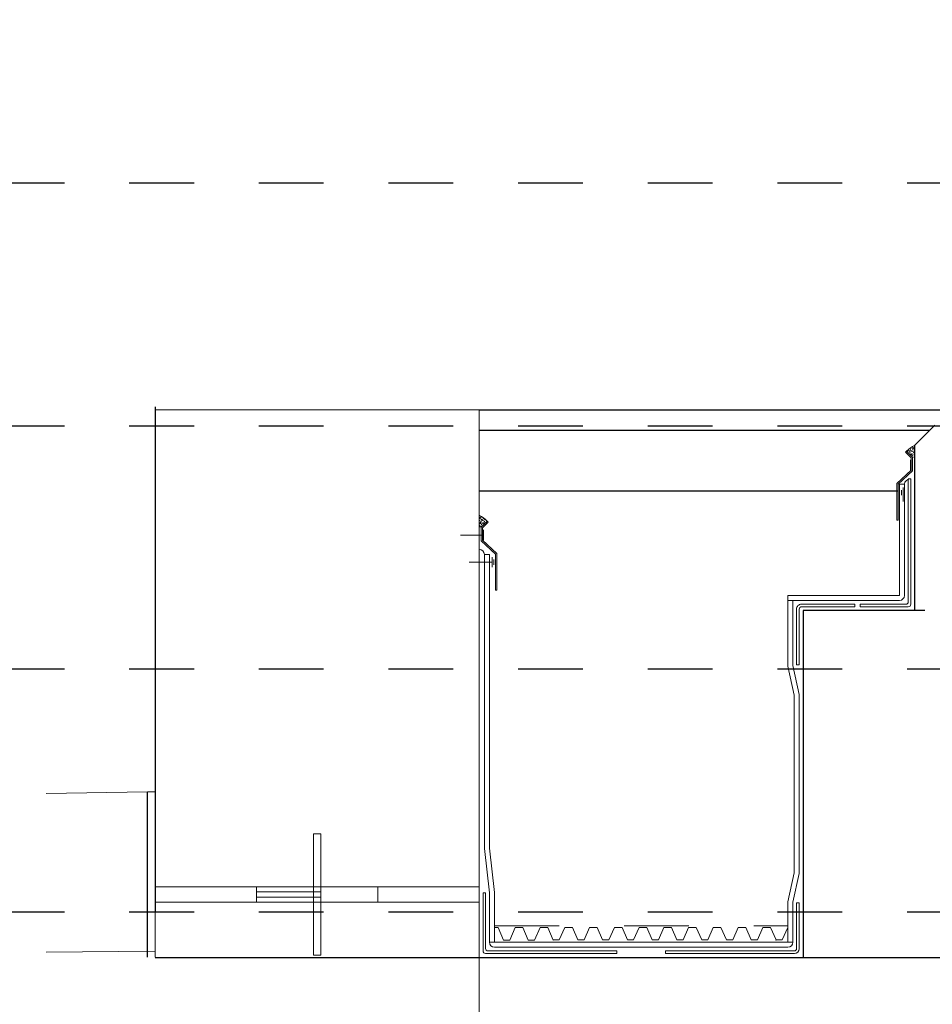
# Paper-space layout 'Layout1 (4)' of a CAD drawing. Header units: feet. Extents: x -61 to 78, y 0 to 11.
# Tile 4 of 14: x 3.75 to 5.16, y 1.69 to 3.21. Entities that reach past the tile are written whole.
import ezdxf
from ezdxf import colors
from ezdxf.entities.mleader import LeaderData, LeaderLine
from ezdxf.math import Vec2, Vec3

# ---------------------------------------------------------------- set-up
doc = ezdxf.new("R2010")
doc.units = ezdxf.units.FT
doc.header["$LTSCALE"] = 0.1
doc.header["$MEASUREMENT"] = 0
for name, pattern in [('Framing Section-MID SPAN$0$DASHED', [0.75, 0.5, -0.25]), ('Framing Section-MID SPAN$0$DGN Style 2', [10.034255, 6.020553, -4.013702]), ('Framing Section-MID SPAN$0$DGN Style 3', [9.381796, 6.701283, -2.680513])]:
    doc.linetypes.add(name, pattern=pattern)
doc.layers.get('0').update_dxf_attribs({"color": 252})
for name, color, linetype, lineweight in [('Framing Section-MID SPAN$0$BR_P_Slab_Object', 3, 'Continuous', 30), ('Framing Section-MID SPAN$0$PV_P_Walk', 252, 'Continuous', 13), ('Framing Section-MID SPAN$0$SC_Scratch6', 252, 'Continuous', 0), ('Framing Section-MID SPAN$0$SC_Scratch7', 252, 'Continuous', 0), ('Framing Section-MID SPAN$0$VG_P_Cells', 30, 'Continuous', 13), ('Framing Section-MID SPAN$0$VG_P_Landscape_Limits', 3, 'Continuous', 0)]:
    doc.layers.add(name, color=color, linetype=linetype, lineweight=lineweight)
for name, color, linetype in [('Framing Section-MID SPAN$0$L-ANNO-ELEVATION', 252, 'Framing Section-MID SPAN$0$DASHED'), ('Framing Section-MID SPAN$0$L-ANNO-NOTE', 30, 'Continuous'), ('Framing Section-MID SPAN$0$L-SITE-FOUNDATION', 1, 'Continuous'), ('Framing Section-MID SPAN$0$L-SITE-PLANTER', 30, 'Continuous'), ('Framing Section-MID SPAN$0$L-SITE-SOIL', 13, 'Continuous')]:
    doc.layers.add(name, color=color, linetype=linetype)
doc.styles.add('Framing Section-MID SPAN$0$ARIAL', font='arial.ttf', dxfattribs={"width": 0.9})

# ---------------------------------------------------------------- blocks, each defined once
blk = doc.blocks.new('Framing Section-MID SPAN')
at = {"layer": 'Framing Section-MID SPAN$0$SC_Scratch6'}
h = blk.add_hatch(dxfattribs=at)
h.set_pattern_fill('AR-SAND', color=252, scale=0.012, angle=-8.26049, style=0, pattern_type=2)
h.set_pattern_definition([(142.4995, (-13.85901, -61.61395), (0.00393806, 0.12042622), [0, -0.0949998, 0, -0.1062498, 0, -0.10156224]), (172.4995, (-13.85901, -61.61395), (-0.1106096, 0.1763852), [0, -0.05124984, 0, -0.0856248, 0, -0.03281244]), (212.4995, (-13.78213, -61.61394), (-0.19463336, 0.0003555), [0, -0.03124992, 0, -0.11249976, 0, -0.1468752]), (222.4995, (-13.78213, -61.61394), (-0.1878821, 0.0548563), [0, -0.01562496, 0, -0.07374984, 0, -0.08437488])])
h.paths.add_polyline_path([(-26.2448, -35.2836, -0.0853641), (-25.8244, -34.9715), (-25.8244, -35.5694), (-25.959, -35.5694)])
h = blk.add_hatch(dxfattribs=at)
h.set_pattern_fill('AR-SAND', color=252, scale=0.012, angle=-8.26049, style=0, pattern_type=2)
h.set_pattern_definition([(142.4995, (-13.85901, -61.61395), (0.00393806, 0.12042622), [0, -0.0949998, 0, -0.1062498, 0, -0.10156224]), (172.4995, (-13.85901, -61.61395), (-0.1106096, 0.1763852), [0, -0.05124984, 0, -0.0856248, 0, -0.03281244]), (212.4995, (-13.78213, -61.61394), (-0.19463336, 0.0003555), [0, -0.03124992, 0, -0.11249976, 0, -0.1468752]), (222.4995, (-13.78213, -61.61394), (-0.1878821, 0.0548563), [0, -0.01562496, 0, -0.07374984, 0, -0.08437488])])
h.paths.add_polyline_path([(-26.2448, -35.2836, -0.0853641), (-25.8244, -34.9715), (-25.8244, -35.5694), (-25.959, -35.5694)])
h = blk.add_hatch(dxfattribs=at)
h.set_pattern_fill('AR-SAND', color=252, scale=0.012, angle=-8.26049, style=0, pattern_type=2)
h.set_pattern_definition([(37.5, (-59.82516, -65.10369), (-0.00393705, 0.12042625), [0, -0.0949998, 0, -0.1062498, 0, -0.10156224]), (7.5, (-59.82516, -65.10369), (0.1106111, 0.1763843), [0, -0.05124984, 0, -0.0856248, 0, -0.03281244]), (327.5, (-59.90203, -65.10368), (0.19463336, 0.00035386), [0, -0.03124992, 0, -0.11249976, 0, -0.1468752]), (317.5, (-59.90203, -65.10368), (0.1878826, 0.0548548), [0, -0.01562496, 0, -0.07374984, 0, -0.08437488])])
h.paths.add_polyline_path([(-46.8976, -38.7387, 0.0853641), (-47.318, -38.4265), (-47.318, -39.0244), (-47.1833, -39.0244)])
h = blk.add_hatch(dxfattribs=at)
h.set_pattern_fill('AR-SAND', color=252, scale=0.012, angle=-8.26049, style=0, pattern_type=2)
h.set_pattern_definition([(37.5, (-59.82516, -65.10369), (-0.00393705, 0.12042625), [0, -0.0949998, 0, -0.1062498, 0, -0.10156224]), (7.5, (-59.82516, -65.10369), (0.1106111, 0.1763843), [0, -0.05124984, 0, -0.0856248, 0, -0.03281244]), (327.5, (-59.90203, -65.10368), (0.19463336, 0.00035386), [0, -0.03124992, 0, -0.11249976, 0, -0.1468752]), (317.5, (-59.90203, -65.10368), (0.1878826, 0.0548548), [0, -0.01562496, 0, -0.07374984, 0, -0.08437488])])
h.paths.add_polyline_path([(-46.8976, -38.7387, 0.0853641), (-47.318, -38.4265), (-47.318, -39.0244), (-47.1833, -39.0244)])
blk.add_lwpolyline([(-47.318, -33.2215), (1.2048, -33.2215)])
at = {"layer": 'Framing Section-MID SPAN$0$BR_P_Slab_Object', "color": 252, "lineweight": 0}
blk.add_line((-63.693, -52.0892), (-63.318, -52.0892), dxfattribs=at)
blk.add_line((-63.693, -52.0892), (-63.318, -52.0892), dxfattribs=at)
at = {"layer": 'Framing Section-MID SPAN$0$BR_P_Slab_Object', "color": 252}
for p, q in [((-63.693, -60.2526), (-63.693, -52.0993)), ((-63.693, -60.2526), (-63.693, -52.0993)), ((-63.318, -60.2557), (19.6816, -60.2616)), ((-63.318, -60.2557), (19.6816, -60.2616))]:
    blk.add_line(p, q, dxfattribs=at)
at = {"layer": 'Framing Section-MID SPAN$0$BR_P_Slab_Object', "color": 252, "flags": 128}
for points in [[(-25.8244, -34.9715), (-25.8244, -43.13)], [(-25.8244, -36.6399), (-25.8244, -43.13)], [(-25.3244, -43.13), (-31.3308, -43.13), (-31.3308, -51.0894)], [(-25.3244, -43.13), (-31.3308, -43.13), (-31.3308, -60.2549)], [(-25.8244, -43.13), (-31.3308, -43.13), (-31.3308, -51.0894)], [(-25.8244, -43.13), (-31.3308, -43.13), (-31.3308, -60.2549)]]:
    blk.add_lwpolyline(points, dxfattribs=at)
at = {"layer": 'Framing Section-MID SPAN$0$L-ANNO-ELEVATION'}
for points in [[(297.0024, -22.0315), (-115.4796, -22.0315)], [(297.0024, -34.0315), (-115.4796, -34.0315)], [(297.0024, -46.0315), (-115.4796, -46.0315)], [(297.0024, -58.0315), (-115.4796, -58.0315)]]:
    blk.add_lwpolyline(points, dxfattribs=at)
at = {"layer": 'Framing Section-MID SPAN$0$L-SITE-FOUNDATION', "color": 252}
blk.add_lwpolyline([(-25.8244, -34.9715), (-24.8244, -33.9715)], dxfattribs=at)
at = {"layer": 'Framing Section-MID SPAN$0$L-SITE-PLANTER', "color": 252}
blk.add_lwpolyline([(-63.3104, -33.0715), (-63.3104, -58.0315)], dxfattribs=at)
at = {"layer": 'Framing Section-MID SPAN$0$L-SITE-SOIL', "color": 252}
for points in [[(-47.318, -34.2215), (-25.0744, -34.2215)], [(-47.318, -37.2215), (-26.6331, -37.2215)]]:
    blk.add_lwpolyline(points, dxfattribs=at)
at = {"layer": 'Framing Section-MID SPAN$0$PV_P_Walk', "color": 252}
for p, q in [((-63.693, -52.0892), (-68.7001, -52.1674)), ((-63.693, -52.0892), (-68.7001, -52.1674)), ((13.182, -60.2719), (-47.318, -60.2538)), ((-47.318, -60.2538), (-31.3308, -60.2549)), ((13.182, -60.2719), (-47.318, -60.2538)), ((-47.318, -60.2538), (-31.3308, -60.2549))]:
    blk.add_line(p, q, dxfattribs=at)
at = {"layer": 'Framing Section-MID SPAN$0$SC_Scratch6', "color": 252}
for p, q in [((-26.2193, -35.2575), (-26.2661, -35.3065)), ((-26.2193, -35.2575), (-26.2661, -35.3065)), ((-26.2661, -35.3065), (-25.9903, -35.5823)), ((-26.2661, -35.3065), (-25.9903, -35.5823)), ((-26.2193, -35.2575), (-25.9278, -35.5566)), ((-26.2193, -35.2575), (-25.9278, -35.5566)), ((-26.0281, -36.1947), (-26.0281, -35.6947)), ((-26.0281, -36.1947), (-26.0281, -35.6947)), ((-25.9903, -35.5823), (-25.9899, -36.1979)), ((-25.9903, -35.5823), (-25.9899, -36.1979)), ((-25.9278, -35.5566), (-25.9274, -36.225)), ((-25.9278, -35.5566), (-25.9274, -36.225)), ((-25.9899, -36.1979), (-26.6956, -36.8563)), ((-25.9899, -36.1979), (-26.6956, -36.8563)), ((-25.9274, -36.225), (-26.6331, -36.8835)), ((-25.9274, -36.225), (-26.6331, -36.8835)), ((-26.6956, -36.8563), (-26.6956, -38.6609)), ((-26.6956, -36.8563), (-26.6956, -38.6609)), ((-26.6331, -36.8835), (-26.6331, -38.6609)), ((-26.6331, -36.8835), (-26.6331, -38.6609)), ((-26.3244, -36.8964), (-26.5744, -36.8964)), ((-26.3244, -36.8964), (-26.5744, -36.8964)), ((-26.5744, -42.38), (-26.5744, -36.8964)), ((-26.3244, -42.38), (-26.3244, -36.8964)), ((-26.0119, -36.6318), (-26.1369, -36.6318)), ((-26.0119, -36.6318), (-26.1369, -36.6318)), ((-26.1369, -42.6925), (-26.1369, -36.647)), ((-26.0119, -42.8175), (-26.0119, -36.6318)), ((-26.4705, -37.1766), (-26.4705, -37.4266)), ((-26.4705, -37.1766), (-26.4705, -37.4266)), ((-46.9231, -38.7126), (-47.2146, -39.0117)), ((-46.9231, -38.7126), (-47.2146, -39.0117)), ((-46.8763, -38.7615), (-47.1521, -39.0374)), ((-46.8763, -38.7615), (-47.1521, -39.0374)), ((-46.9231, -38.7126), (-46.8763, -38.7615)), ((-46.9231, -38.7126), (-46.8763, -38.7615)), ((-26.6331, -38.6609), (-26.6956, -38.6609)), ((-26.6331, -38.6609), (-26.6956, -38.6609)), ((-26.1369, -42.6925), (-26.1369, -38.8158)), ((-26.0119, -42.8175), (-26.0119, -38.8158)), ((-47.2146, -39.0117), (-47.215, -39.6801)), ((-47.2146, -39.0117), (-47.215, -39.6801)), ((-47.1521, -39.0374), (-47.1525, -39.6529)), ((-47.1521, -39.0374), (-47.1525, -39.6529)), ((-47.1142, -39.6498), (-47.1142, -39.1498)), ((-47.1142, -39.6498), (-47.1142, -39.1498)), ((-26.5744, -42.38), (-26.5744, -39.0804)), ((-26.3244, -42.38), (-26.3244, -39.0804)), ((-47.1142, -39.3998), (-48.2425, -39.3998)), ((-47.1142, -39.3998), (-48.2425, -39.3998)), ((-47.215, -39.6801), (-46.5092, -40.3385)), ((-47.215, -39.6801), (-46.5092, -40.3385)), ((-47.1525, -39.6529), (-46.4467, -40.3114)), ((-47.1525, -39.6529), (-46.4467, -40.3114)), ((-46.5092, -40.3385), (-46.5092, -42.116)), ((-46.5092, -40.3385), (-46.5092, -42.116)), ((-46.4467, -40.3114), (-46.4467, -42.116)), ((-46.4467, -40.3114), (-46.4467, -42.116)), ((-46.6784, -40.741), (-47.8067, -40.741)), ((-46.6784, -40.741), (-47.8067, -40.741)), ((-47.0607, -54.882), (-47.0607, -40.366)), ((-47.0607, -40.366), (-46.8107, -40.366)), ((-47.0607, -54.882), (-47.0607, -40.366)), ((-47.0607, -40.366), (-46.8107, -40.366)), ((-46.8107, -54.8682), (-46.8107, -40.366)), ((-46.8107, -54.8682), (-46.8107, -40.366)), ((-46.603, -40.616), (-46.603, -40.866)), ((-46.603, -40.616), (-46.603, -40.866)), ((-46.5092, -42.116), (-46.4467, -42.116)), ((-46.5092, -42.116), (-46.4467, -42.116)), ((-32.09, -42.38), (-26.5744, -42.38)), ((-32.09, -45.8728), (-32.09, -42.38)), ((-32.09, -42.38), (-26.5744, -42.38)), ((-32.09, -45.8728), (-32.09, -42.38)), ((-32.09, -42.63), (-26.5744, -42.63)), ((-32.09, -42.63), (-26.5744, -42.63)), ((-31.84, -45.8469), (-31.84, -42.63)), ((-31.84, -45.8469), (-31.84, -42.63)), ((-31.6525, -43.0575), (-31.6521, -45.8175)), ((-31.6525, -43.0575), (-31.6521, -45.8175)), ((-31.5183, -45.8175), (-31.5183, -43.0625)), ((-31.5183, -45.8175), (-31.5183, -43.0625)), ((-28.7775, -42.8175), (-31.4125, -42.8175)), ((-28.7775, -42.8175), (-31.4125, -42.8175)), ((-28.7775, -42.9425), (-31.3983, -42.9425)), ((-28.7775, -42.9425), (-31.3983, -42.9425)), ((-28.7775, -42.8175), (-28.7775, -42.9425)), ((-28.7775, -42.8175), (-28.7775, -42.9425)), ((-28.5119, -42.8175), (-26.2618, -42.8175)), ((-28.5119, -42.8175), (-28.5119, -42.9425)), ((-28.5119, -42.8175), (-26.2618, -42.8175)), ((-28.5119, -42.8175), (-28.5119, -42.9425)), ((-28.5119, -42.9425), (-26.1369, -42.9425)), ((-28.5119, -42.9425), (-26.1369, -42.9425)), ((-32.09, -45.8728), (-31.7679, -47.3048)), ((-32.09, -45.8728), (-31.7679, -47.3048)), ((-31.84, -45.8469), (-31.5183, -47.277)), ((-31.84, -45.8469), (-31.5183, -47.277)), ((-31.6521, -45.8175), (-31.5183, -45.8175)), ((-31.6521, -45.8175), (-31.5183, -45.8175)), ((-31.7679, -56.0801), (-31.7679, -47.3048)), ((-31.7679, -56.0801), (-31.7679, -47.3048)), ((-31.5183, -56.1079), (-31.5183, -47.277)), ((-31.5183, -56.1079), (-31.5183, -47.277)), ((-47.0607, -54.882), (-46.818, -57.0663)), ((-47.0607, -54.882), (-46.818, -57.0663)), ((-46.8107, -54.8682), (-46.568, -57.0524)), ((-46.8107, -54.8682), (-46.568, -57.0524)), ((-32.09, -57.512), (-31.7679, -56.0801)), ((-32.09, -57.512), (-31.7679, -56.0801)), ((-31.84, -57.538), (-31.5183, -56.1079)), ((-31.84, -57.538), (-31.5183, -56.1079)), ((-47.1305, -59.9413), (-47.1305, -57.0663)), ((-47.1305, -57.0663), (-47.0055, -57.0663)), ((-47.1305, -59.9413), (-47.1305, -57.0663)), ((-47.1305, -57.0663), (-47.0055, -57.0663)), ((-47.0055, -59.8163), (-47.0055, -57.0663)), ((-47.0055, -59.8163), (-47.0055, -57.0663)), ((-46.818, -59.5038), (-46.818, -57.0663)), ((-46.818, -59.5038), (-46.818, -57.0663)), ((-46.568, -59.5038), (-46.568, -57.0524)), ((-46.568, -59.5038), (-46.568, -57.0524)), ((-32.09, -59.5038), (-32.09, -57.512)), ((-32.09, -59.5038), (-32.09, -57.512)), ((-31.84, -59.5038), (-31.84, -57.538)), ((-31.84, -59.5038), (-31.84, -57.538)), ((-31.6502, -57.5674), (-31.5183, -57.5674)), ((-31.6502, -57.5674), (-31.6498, -59.8213)), ((-31.6502, -57.5674), (-31.5183, -57.5674)), ((-31.6502, -57.5674), (-31.6498, -59.8213)), ((-31.5183, -59.8263), (-31.5183, -57.5674)), ((-31.5183, -59.8263), (-31.5183, -57.5674)), ((-46.818, -59.5038), (-31.8308, -59.5038)), ((-46.818, -59.5038), (-31.8308, -59.5038)), ((-46.568, -59.7538), (-32.0808, -59.7538)), ((-46.568, -59.7538), (-32.0808, -59.7538)), ((-40.5292, -60.0663), (-47.0055, -60.0663)), ((-40.5292, -60.0663), (-47.0055, -60.0663)), ((-40.5292, -59.9413), (-46.8805, -59.9413)), ((-40.5292, -59.9413), (-46.8805, -59.9413)), ((-40.5292, -60.0663), (-40.5292, -59.9413)), ((-40.5292, -60.0663), (-40.5292, -59.9413)), ((-38.1196, -59.9413), (-31.7698, -59.9413)), ((-38.1196, -60.0663), (-38.1196, -59.9413)), ((-38.1196, -59.9413), (-31.7698, -59.9413)), ((-38.1196, -60.0663), (-38.1196, -59.9413)), ((-38.1196, -60.0663), (-31.7583, -60.0663)), ((-38.1196, -60.0663), (-31.7583, -60.0663))]:
    blk.add_line(p, q, dxfattribs=at)
at = {"layer": 'Framing Section-MID SPAN$0$SC_Scratch6', "color": 252, "linetype": 'Framing Section-MID SPAN$0$DGN Style 2'}
for p, q in [((-58.318, -56.7769), (-52.318, -56.7769)), ((-58.318, -56.7769), (-58.318, -57.5269)), ((-58.318, -56.7769), (-52.318, -56.7769)), ((-58.318, -56.7769), (-58.318, -57.5269)), ((-52.318, -56.7769), (-52.318, -57.5269)), ((-52.318, -56.7769), (-52.318, -57.5269)), ((-58.318, -57.0269), (-52.318, -57.0269)), ((-58.318, -57.0269), (-52.318, -57.0269)), ((-58.318, -57.2769), (-52.318, -57.2769)), ((-58.318, -57.2769), (-52.318, -57.2769))]:
    blk.add_line(p, q, dxfattribs=at)
at = {"layer": 'Framing Section-MID SPAN$0$SC_Scratch6', "color": 252, "flags": 128}
for points in [[(-26.3951, -37.7476), (-26.3951, -37.0516)], [(-26.3951, -37.7476), (-26.3951, -37.0516)], [(-46.6784, -40.991), (-46.6784, -40.491)], [(-46.6784, -40.991), (-46.6784, -40.491)]]:
    blk.add_lwpolyline(points, dxfattribs=at)
blk.add_lwpolyline([(-55.5055, -54.1519), (-55.5055, -60.1519), (-55.1305, -60.1519), (-55.1305, -54.1519)], close=True, dxfattribs=at)
blk.add_lwpolyline([(-55.5055, -54.1519), (-55.5055, -60.1519), (-55.1305, -60.1519), (-55.1305, -54.1519)], close=True, dxfattribs=at)
at = {"layer": 'Framing Section-MID SPAN$0$SC_Scratch6', "color": 252}
for centre, radius, start, end in [((-25.1271, -36.3497), 1.5446, 116.8359, 135), ((-25.1271, -36.3497), 1.5446, 116.8359, 135), ((-26.0427, -36.913), 0.2821, 94.54368, 176.61843), ((-26.0427, -36.913), 0.2821, 94.54368, 176.61843), ((-26.5744, -42.38), 0.25, 270, 360), ((-26.5744, -42.38), 0.25, 270, 360), ((-26.2619, -42.6925), 0.125, 270, 360), ((-26.2619, -42.6925), 0.125, 270, 360), ((-26.1369, -42.8175), 0.125, 270, 360), ((-26.1369, -42.8175), 0.125, 270, 360), ((-32.0808, -59.5038), 0.25, 270, 0), ((-32.0808, -59.5038), 0.25, 270, 0), ((-31.7698, -59.8213), 0.12, 270, 0.00928), ((-31.7698, -59.8213), 0.12, 270, 0.00928), ((-31.7583, -59.8263), 0.24, 270, 0), ((-31.7583, -59.8263), 0.24, 270, 0)]:
    blk.add_arc(centre, radius, start, end, dxfattribs=at)
at = {"layer": 'Framing Section-MID SPAN$0$SC_Scratch6', "color": 252, "extrusion": (0, 0, -1)}
for centre, radius, start, end in [((48.0153, -39.8048), 1.5446, 116.8359, 135), ((48.0153, -39.8048), 1.5446, 116.8359, 135), ((47.3403, -40.3825), 0.2821, 94.54368, 176.61843), ((47.3403, -40.3825), 0.2821, 94.54368, 176.61843), ((31.4125, -43.0575), 0.24, 359.99072, 90), ((31.4125, -43.0575), 0.24, 359.99072, 90), ((31.3983, -43.0625), 0.12, 360, 90), ((31.3983, -43.0625), 0.12, 360, 90), ((46.568, -59.5038), 0.25, 270, 0), ((46.568, -59.5038), 0.25, 270, 0), ((47.0055, -59.9413), 0.125, 270, 0), ((47.0055, -59.9413), 0.125, 270, 0), ((46.8805, -59.8163), 0.125, 270, 0), ((46.8805, -59.8163), 0.125, 270, 0)]:
    blk.add_arc(centre, radius, start, end, dxfattribs=at)
at = {"layer": 'Framing Section-MID SPAN$0$SC_Scratch7', "color": 252}
for p, q in [((-47.318, -57.5269), (-47.318, -59.6416)), ((-47.318, -57.5269), (-47.318, -59.6416)), ((-31.3308, -57.5269), (-31.3308, -59.6416)), ((-31.3308, -57.5269), (-31.3308, -59.6416))]:
    blk.add_line(p, q, dxfattribs=at)
at = {"layer": 'Framing Section-MID SPAN$0$SC_Scratch7', "color": 252, "flags": 128}
for points in [[(-46.4769, -58.789), (-46.568, -58.789), (-46.568, -58.789), (-46.3795, -58.7889), (-46.1161, -59.3986), (-45.8096, -59.3984), (-45.8096, -59.3984)], [(-46.4769, -58.789), (-46.568, -58.789), (-46.568, -58.789), (-46.3795, -58.7889), (-46.1161, -59.3986), (-45.8096, -59.3984), (-45.8096, -59.3984)], [(-46.1086, -59.3984), (-45.8096, -59.3984), (-45.538, -58.7889), (-45.1567, -58.7887), (-44.8932, -59.3984), (-44.5867, -59.3982), (-44.5867, -59.3982)], [(-46.1086, -59.3984), (-45.8096, -59.3984), (-45.538, -58.7889), (-45.1567, -58.7887), (-44.8932, -59.3984), (-44.5867, -59.3982), (-44.5867, -59.3982)], [(-44.8858, -59.3982), (-44.5867, -59.3982), (-44.3152, -58.7887), (-43.9338, -58.7885), (-43.6704, -59.3982), (-43.3639, -59.398), (-43.3639, -59.398)], [(-44.8858, -59.3982), (-44.5867, -59.3982), (-44.3152, -58.7887), (-43.9338, -58.7885), (-43.6704, -59.3982), (-43.3639, -59.398), (-43.3639, -59.398)], [(-43.663, -59.398), (-43.3639, -59.398), (-43.0923, -58.7885), (-42.711, -58.7883), (-42.4476, -59.398), (-42.141, -59.3978), (-42.141, -59.3978)], [(-43.663, -59.398), (-43.3639, -59.398), (-43.0923, -58.7885), (-42.711, -58.7883), (-42.4476, -59.398), (-42.141, -59.3978), (-42.141, -59.3978)], [(-42.4401, -59.3978), (-42.141, -59.3978), (-41.8695, -58.7883), (-41.4882, -58.7881), (-41.2247, -59.3978), (-40.9182, -59.3976), (-40.9182, -59.3976)], [(-42.4401, -59.3978), (-42.141, -59.3978), (-41.8695, -58.7883), (-41.4882, -58.7881), (-41.2247, -59.3978), (-40.9182, -59.3976), (-40.9182, -59.3976)], [(-41.2173, -59.3976), (-40.9182, -59.3976), (-40.6467, -58.7881), (-40.2653, -58.7879), (-40.0019, -59.3976), (-39.6954, -59.3974), (-39.6954, -59.3974)], [(-41.2173, -59.3976), (-40.9182, -59.3976), (-40.6467, -58.7881), (-40.2653, -58.7879), (-40.0019, -59.3976), (-39.6954, -59.3974), (-39.6954, -59.3974)], [(-39.9944, -59.3974), (-39.6954, -59.3974), (-39.4238, -58.7879), (-39.0425, -58.7877), (-38.779, -59.3974), (-38.4725, -59.3972), (-38.4725, -59.3972)], [(-39.9944, -59.3974), (-39.6954, -59.3974), (-39.4238, -58.7879), (-39.0425, -58.7877), (-38.779, -59.3974), (-38.4725, -59.3972), (-38.4725, -59.3972)], [(-38.7716, -59.3972), (-38.4725, -59.3972), (-38.201, -58.7877), (-37.8196, -58.7875), (-37.5562, -59.3972), (-37.2497, -59.397), (-37.2497, -59.397)], [(-38.7716, -59.3972), (-38.4725, -59.3972), (-38.201, -58.7877), (-37.8196, -58.7875), (-37.5562, -59.3972), (-37.2497, -59.397), (-37.2497, -59.397)], [(-36.0343, -59.3974), (-36.3334, -59.3974), (-36.6049, -58.7879), (-36.9863, -58.7877), (-37.2497, -59.3974), (-37.5562, -59.3972), (-37.5562, -59.3972)], [(-36.0343, -59.3974), (-36.3334, -59.3974), (-36.6049, -58.7879), (-36.9863, -58.7877), (-37.2497, -59.3974), (-37.5562, -59.3972), (-37.5562, -59.3972)], [(-34.8114, -59.3976), (-35.1105, -59.3976), (-35.3821, -58.7881), (-35.7634, -58.7879), (-36.0268, -59.3976), (-36.3334, -59.3974), (-36.3334, -59.3974)], [(-34.8114, -59.3976), (-35.1105, -59.3976), (-35.3821, -58.7881), (-35.7634, -58.7879), (-36.0268, -59.3976), (-36.3334, -59.3974), (-36.3334, -59.3974)], [(-33.5886, -59.3978), (-33.8877, -59.3978), (-34.1592, -58.7883), (-34.5406, -58.7881), (-34.804, -59.3978), (-35.1105, -59.3976), (-35.1105, -59.3976)], [(-33.5886, -59.3978), (-33.8877, -59.3978), (-34.1592, -58.7883), (-34.5406, -58.7881), (-34.804, -59.3978), (-35.1105, -59.3976), (-35.1105, -59.3976)], [(-32.3658, -59.398), (-32.6649, -59.398), (-32.9364, -58.7885), (-33.3177, -58.7883), (-33.5812, -59.398), (-33.8877, -59.3978), (-33.8877, -59.3978)], [(-32.3658, -59.398), (-32.6649, -59.398), (-32.9364, -58.7885), (-33.3177, -58.7883), (-33.5812, -59.398), (-33.8877, -59.3978), (-33.8877, -59.3978)], [(-32.3658, -59.398), (-32.09, -58.7885)], [(-32.3658, -59.398), (-32.09, -58.7885)]]:
    blk.add_lwpolyline(points, dxfattribs=at)
at = {"layer": 'Framing Section-MID SPAN$0$SC_Scratch7', "color": 252}
blk.add_point((-32.6649, -59.398), dxfattribs=at)
blk.add_point((-32.6649, -59.398), dxfattribs=at)
at = {"layer": 'Framing Section-MID SPAN$0$VG_P_Cells', "color": 252, "ltscale": 0.125}
for p, q in [((-63.318, -33.2215), (-63.318, -56.7769)), ((-63.318, -33.2215), (-47.318, -33.2215)), ((-63.318, -33.2215), (-63.318, -56.7769)), ((-63.318, -33.2215), (-47.318, -33.2215)), ((-47.318, -33.2215), (-47.318, -57.5269)), ((-47.318, -33.2215), (-47.318, -57.5269))]:
    blk.add_line(p, q, dxfattribs=at)
at = {"layer": 'Framing Section-MID SPAN$0$VG_P_Cells', "color": 252}
for p, q in [((-47.3214, -70.0263), (-47.3214, -43.6632)), ((-63.318, -56.7769), (-47.318, -56.7769)), ((-63.318, -56.7769), (-47.318, -56.7769)), ((-63.318, -57.5269), (-63.318, -60.2538)), ((-63.318, -57.5269), (-47.318, -57.5269)), ((-63.318, -57.5269), (-63.318, -60.2538)), ((-63.318, -57.5269), (-47.318, -57.5269)), ((-47.318, -57.5269), (-47.318, -60.2538)), ((-47.318, -57.5269), (-47.318, -60.2538)), ((-31.3308, -57.5269), (-31.3308, -60.2538)), ((-31.3308, -57.5269), (-31.3308, -60.2538)), ((-68.7001, -59.9966), (-63.3214, -59.9445))]:
    blk.add_line(p, q, dxfattribs=at)
at = {"layer": 'Framing Section-MID SPAN$0$VG_P_Landscape_Limits', "color": 252, "linetype": 'Framing Section-MID SPAN$0$DGN Style 3'}
blk.add_line((-46.568, -58.6983), (-32.09, -58.6983), dxfattribs=at)
blk.add_line((-46.568, -58.6983), (-32.09, -58.6983), dxfattribs=at)
at = {"layer": 'Framing Section-MID SPAN$0$L-ANNO-NOTE'}
ml = blk.add_multileader_mtext('Standard', dxfattribs=at)
ml.set_content('758', color=11, style='Framing Section-MID SPAN$0$ARIAL')
ml.set_leader_properties()
ml.build(insert=Vec2(0, 0))
ml.multileader.update_dxf_attribs({"has_dogleg": 0, "dogleg_length": 0.36, "arrow_head_size": 3.75, "scale": 10})
ctx = ml.context
ctx.base_point, ctx.scale, ctx.char_height, ctx.arrow_head_size, ctx.landing_gap_size, ctx.plane_origin = Vec3(-132.9506, -21.7993), 10, 3.75, 3.75, 1.5, Vec3(-152.9273, -34.6015)
notes = []
notes.append((ctx, [(0, (0, 0, 0), (0, 0), (1, 0), 1, [])]))
ctx.mtext.insert, ctx.mtext.flow_direction = Vec3(-131.4506, -19.8923), 5
ml = blk.add_multileader_mtext('Standard', dxfattribs=at)
ml.set_content('757', color=11, style='Framing Section-MID SPAN$0$ARIAL')
ml.set_leader_properties()
ml.build(insert=Vec2(0, 0))
ml.multileader.update_dxf_attribs({"has_dogleg": 0, "dogleg_length": 0.36, "arrow_head_size": 3.75, "scale": 10})
ctx = ml.context
ctx.base_point, ctx.scale, ctx.char_height, ctx.arrow_head_size, ctx.landing_gap_size, ctx.plane_origin = Vec3(-132.9506, -33.7993), 10, 3.75, 3.75, 1.5, Vec3(-152.9273, -46.6015)
notes.append((ctx, [(0, (0, 0, 0), (0, 0), (1, 0), 1, [])]))
ctx.mtext.insert, ctx.mtext.flow_direction = Vec3(-131.4506, -31.8923), 5
ml = blk.add_multileader_mtext('Standard', dxfattribs=at)
ml.set_content('756', color=11, style='Framing Section-MID SPAN$0$ARIAL')
ml.set_leader_properties()
ml.build(insert=Vec2(0, 0))
ml.multileader.update_dxf_attribs({"has_dogleg": 0, "dogleg_length": 0.36, "arrow_head_size": 3.75, "scale": 10})
ctx = ml.context
ctx.base_point, ctx.scale, ctx.char_height, ctx.arrow_head_size, ctx.landing_gap_size, ctx.plane_origin = Vec3(-132.9506, -45.7993), 10, 3.75, 3.75, 1.5, Vec3(-152.9273, -58.6015)
notes.append((ctx, [(0, (0, 0, 0), (0, 0), (1, 0), 1, [])]))
ctx.mtext.insert, ctx.mtext.flow_direction = Vec3(-131.4506, -43.8923), 5
ml = blk.add_multileader_mtext('Standard', dxfattribs=at)
ml.set_content('755', color=11, style='Framing Section-MID SPAN$0$ARIAL')
ml.set_leader_properties()
ml.build(insert=Vec2(0, 0))
ml.multileader.update_dxf_attribs({"has_dogleg": 0, "dogleg_length": 0.36, "arrow_head_size": 3.75, "scale": 10})
ctx = ml.context
ctx.base_point, ctx.scale, ctx.char_height, ctx.arrow_head_size, ctx.landing_gap_size, ctx.plane_origin = Vec3(-132.9506, -57.7993), 10, 3.75, 3.75, 1.5, Vec3(-152.9273, -70.6015)
notes.append((ctx, [(0, (0, 0, 0), (0, 0), (1, 0), 1, [])]))
ctx.mtext.insert, ctx.mtext.flow_direction = Vec3(-131.4506, -55.8923), 5
ml = blk.add_multileader_mtext('Standard', dxfattribs=at)
ml.set_content('754', color=11, style='Framing Section-MID SPAN$0$ARIAL')
ml.set_leader_properties()
ml.build(insert=Vec2(0, 0))
ml.multileader.update_dxf_attribs({"has_dogleg": 0, "dogleg_length": 0.36, "arrow_head_size": 3.75, "scale": 10})
ctx = ml.context
ctx.base_point, ctx.scale, ctx.char_height, ctx.arrow_head_size, ctx.landing_gap_size, ctx.plane_origin = Vec3(-132.9506, -69.7993), 10, 3.75, 3.75, 1.5, Vec3(-152.9273, -82.6015)
notes.append((ctx, [(0, (0, 0, 0), (0, 0), (1, 0), 1, [])]))
ctx.mtext.insert, ctx.mtext.flow_direction = Vec3(-131.4506, -67.8923), 5
for ctx, leaders in notes:
    for number, flags, end, landing, length, lines in leaders:
        leader = LeaderData()
        leader.index, (leader.has_last_leader_line, leader.has_dogleg_vector, leader.attachment_direction) = number, flags
        leader.last_leader_point, leader.dogleg_vector, leader.dogleg_length = Vec3(end), Vec3(landing), length
        for number, points, colour, breaks in lines:
            line = LeaderLine()
            line.index, line.vertices, line.color, line.breaks = number, Vec3.list(points), colors.encode_raw_color(colour), breaks
            leader.lines.append(line)
        ctx.leaders.append(leader)

psp = doc.layouts.new('Layout1 (4)')

# ---------------------------------------------------------------- block references
at = {"xscale": 0.03124999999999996, "yscale": 0.03124999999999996, "zscale": 0.03124999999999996}
psp.add_blockref('Framing Section-MID SPAN', (5.9368, 3.6483), dxfattribs=at)

doc.saveas('drawing.dxf')
